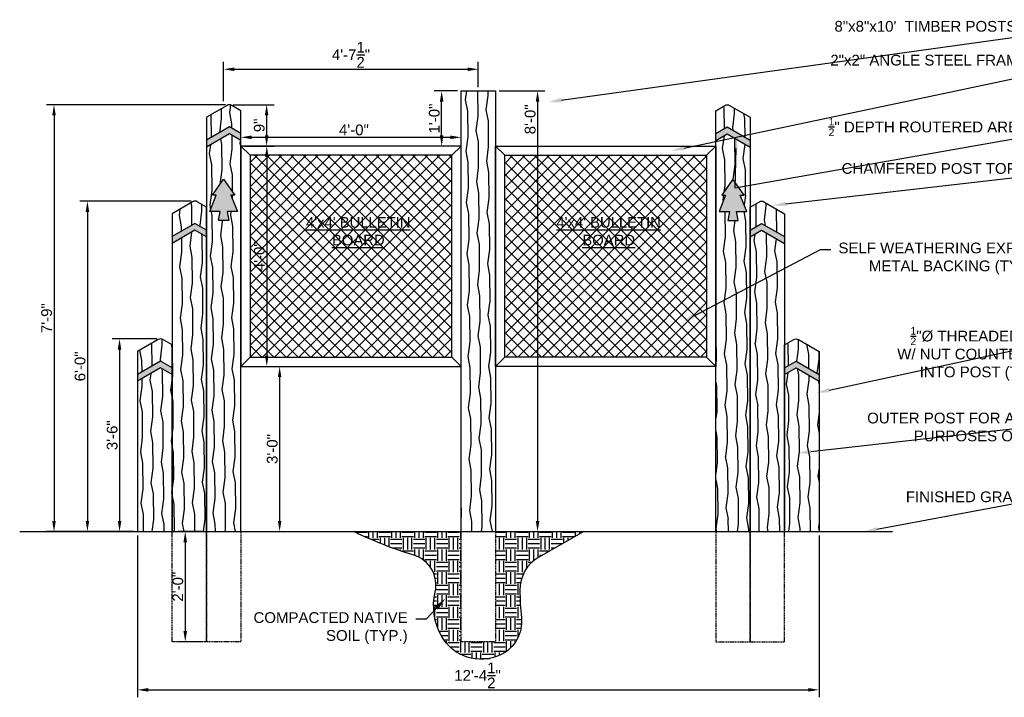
# Model space of a CAD drawing. Header units: feet. Extents: x -114 to 1432, y 355 to 669.
# Tile 2 of 195: x -114 to 101, y 520 to 668. Entities that reach past the tile are written whole.
import ezdxf
from ezdxf import colors
from ezdxf.entities.mleader import LeaderData, LeaderLine
from ezdxf.math import Vec2, Vec3

# ---------------------------------------------------------------- set-up
doc = ezdxf.new("R2010")
doc.units = ezdxf.units.FT
doc.header["$MEASUREMENT"] = 0
doc.linetypes.add('HIDDEN', pattern=[0.375, 0.25, -0.125])
doc.layers.add('-HELPER', color=4, linetype='Continuous', plot=False)
for name, color, linetype in [('A-BULLETINBOARD', 3, 'Continuous'), ('A-EXPANDED-METAL', 8, 'Continuous'), ('A-HATCH', 8, 'Continuous'), ('A-POSTS&BEAMS', 5, 'Continuous'), ('A-ROUTERED', 9, 'Continuous'), ('C-FINISHEDGRADE', 9, 'Continuous'), ('G-ANNO-DIM', 2, 'Continuous'), ('G-ANNO-TXT', 7, 'Continuous')]:
    doc.layers.add(name, color=color, linetype=linetype)
doc.styles.add('Arial', font='arial.ttf')
doc.dimstyles.new('MS-16A', dxfattribs={"dimscale": 13, "dimtxt": 0.18, "dimasz": 0.18, "dimexe": 0.125, "dimexo": 0.0625, "dimgap": 0.03125, "dimtad": 1, "dimdec": 3, "dimzin": 3, "dimdsep": 46, "dimlunit": 4, "dimtxsty": 'Arial', "dimcen": 0.03125, "dimclrd": 2, "dimclre": 2, "dimclrt": 7, "dimadec": 1, "dimazin": 0, "dimtfac": 1, "dimtdec": 3, "dimtofl": 0, "dimtmove": 0, "dimatfit": 3, "dimfxl": 1, "dimtolj": 1, "dimtzin": 0, "dimarcsym": 0})
pattern_1 = [(280.8699, (-3.6172, 3.9894), (-2.412374, 17.865622), [2.5, -22.5]), (270.5651, (-0.954, 6.0283), (2.302122, -6.685825), [5.59017, -5.59017]), (262.4349, (1.293, 4.9323), (0.1102506, -11.1797947), [3.16228, -12.64911])]

# ---------------------------------------------------------------- blocks, each defined once
blk = doc.blocks.new('*D666')
at = {"layer": 'Defpoints', "color": 0, "transparency": 16777216}
for p in [(-17.6, 641.95), (-65.6, 640.05), (-17.6, 640.05)]:
    blk.add_point(p, dxfattribs=at)
at = {"layer": 'G-ANNO-DIM', "color": 2, "lineweight": -2, "transparency": 16777216}
for p, q in [((-65.6, 640.86), (-65.6, 643.58)), ((-63.26, 641.95), (-19.94, 641.95)), ((-17.6, 640.86), (-17.6, 643.58))]:
    blk.add_line(p, q, dxfattribs=at)
at = {"layer": 'G-ANNO-DIM', "color": 2, "transparency": 16777216}
for points in [[(-63.26, 642.34), (-63.26, 641.56), (-65.6, 641.95)], [(-19.94, 642.34), (-19.94, 641.56), (-17.6, 641.95)]]:
    blk.add_solid(points, dxfattribs=at)
at = {"layer": 'G-ANNO-DIM', "color": 7, "transparency": 16777216, "insert": (-40.96, 643.56), "char_height": 2.34, "attachment_point": 5, "style": 'Arial'}
blk.add_mtext('\\A1;4\'-0"', dxfattribs=at)
blk = doc.blocks.new('*D590')
at = {"layer": 'Defpoints', "color": 0, "transparency": 16777216}
for p in [(-10.1, 652.05), (-10.1, 556.05), (-0.94, 556.05)]:
    blk.add_point(p, dxfattribs=at)
at = {"layer": 'G-ANNO-DIM', "color": 2, "lineweight": -2, "transparency": 16777216}
for p, q in [((-9.29, 652.05), (0.68, 652.05)), ((-0.94, 649.71), (-0.94, 558.39)), ((-9.29, 556.05), (0.68, 556.05))]:
    blk.add_line(p, q, dxfattribs=at)
at = {"layer": 'G-ANNO-DIM', "color": 2, "transparency": 16777216}
for points in [[(-1.33, 649.71), (-0.55, 649.71), (-0.94, 652.05)], [(-1.33, 558.39), (-0.55, 558.39), (-0.94, 556.05)]]:
    blk.add_solid(points, dxfattribs=at)
at = {"layer": 'G-ANNO-DIM', "color": 7, "transparency": 16777216, "insert": (-2.54, 645.87), "char_height": 2.34, "attachment_point": 5, "rotation": 90, "style": 'Arial'}
blk.add_mtext('\\A1;8\'-0"', dxfattribs=at)
blk = doc.blocks.new('*D591')
at = {"layer": 'Defpoints', "color": 0, "transparency": 16777216}
for p in [(-68.1, 649.05), (-106.32, 556.05), (-88.1, 556.05)]:
    blk.add_point(p, dxfattribs=at)
at = {"layer": 'G-ANNO-DIM', "color": 2, "lineweight": -2, "transparency": 16777216}
for p, q in [((-68.92, 649.05), (-107.95, 649.05)), ((-106.32, 646.71), (-106.32, 558.39)), ((-88.92, 556.05), (-107.95, 556.05))]:
    blk.add_line(p, q, dxfattribs=at)
at = {"layer": 'G-ANNO-DIM', "color": 2, "transparency": 16777216}
for points in [[(-106.71, 646.71), (-105.93, 646.71), (-106.32, 649.05)], [(-106.71, 558.39), (-105.93, 558.39), (-106.32, 556.05)]]:
    blk.add_solid(points, dxfattribs=at)
at = {"layer": 'G-ANNO-DIM', "color": 7, "transparency": 16777216, "insert": (-107.92, 602.55), "char_height": 2.34, "attachment_point": 5, "rotation": 90, "style": 'Arial'}
blk.add_mtext('\\A1;7\'-9"', dxfattribs=at)
blk = doc.blocks.new('*D592')
at = {"layer": 'Defpoints', "color": 0, "transparency": 16777216}
for p in [(-75.6, 628.05), (-99.04, 556.05), (-88.1, 556.05)]:
    blk.add_point(p, dxfattribs=at)
at = {"layer": 'G-ANNO-DIM', "color": 2, "lineweight": -2, "transparency": 16777216}
for p, q in [((-76.42, 628.05), (-100.67, 628.05)), ((-99.04, 625.71), (-99.04, 558.39)), ((-88.92, 556.05), (-100.67, 556.05))]:
    blk.add_line(p, q, dxfattribs=at)
at = {"layer": 'G-ANNO-DIM', "color": 2, "transparency": 16777216}
for points in [[(-99.43, 625.71), (-98.65, 625.71), (-99.04, 628.05)], [(-99.43, 558.39), (-98.65, 558.39), (-99.04, 556.05)]]:
    blk.add_solid(points, dxfattribs=at)
at = {"layer": 'G-ANNO-DIM', "color": 7, "transparency": 16777216, "insert": (-100.64, 592.05), "char_height": 2.34, "attachment_point": 5, "rotation": 90, "style": 'Arial'}
blk.add_mtext('\\A1;6\'-0"', dxfattribs=at)
blk = doc.blocks.new('*D593')
at = {"layer": 'Defpoints', "color": 0, "transparency": 16777216}
for p in [(-83.1, 598.05), (-92.04, 556.05), (-88.1, 556.05)]:
    blk.add_point(p, dxfattribs=at)
at = {"layer": 'G-ANNO-DIM', "color": 2, "lineweight": -2, "transparency": 16777216}
for p, q in [((-83.91, 598.05), (-93.66, 598.05)), ((-92.04, 595.71), (-92.04, 558.39)), ((-88.92, 556.05), (-93.66, 556.05))]:
    blk.add_line(p, q, dxfattribs=at)
at = {"layer": 'G-ANNO-DIM', "color": 2, "transparency": 16777216}
for points in [[(-92.43, 595.71), (-91.65, 595.71), (-92.04, 598.05)], [(-92.43, 558.39), (-91.65, 558.39), (-92.04, 556.05)]]:
    blk.add_solid(points, dxfattribs=at)
at = {"layer": 'G-ANNO-DIM', "color": 7, "transparency": 16777216, "insert": (-93.64, 577.05), "char_height": 2.34, "attachment_point": 5, "rotation": 90, "style": 'Arial'}
blk.add_mtext('\\A1;3\'-6"', dxfattribs=at)
blk = doc.blocks.new('*D594')
at = {"layer": 'Defpoints', "color": 0, "transparency": 16777216}
for p in [(-65.6, 592.05), (-65.6, 556.05), (-57.15, 556.05)]:
    blk.add_point(p, dxfattribs=at)
at = {"layer": 'G-ANNO-DIM', "color": 2, "lineweight": -2, "transparency": 16777216}
for p, q in [((-64.79, 592.05), (-55.53, 592.05)), ((-57.15, 589.71), (-57.15, 558.39)), ((-64.79, 556.05), (-55.53, 556.05))]:
    blk.add_line(p, q, dxfattribs=at)
at = {"layer": 'G-ANNO-DIM', "color": 2, "transparency": 16777216}
for points in [[(-57.54, 589.71), (-56.76, 589.71), (-57.15, 592.05)], [(-57.54, 558.39), (-56.76, 558.39), (-57.15, 556.05)]]:
    blk.add_solid(points, dxfattribs=at)
at = {"layer": 'G-ANNO-DIM', "color": 7, "transparency": 16777216, "insert": (-58.75, 574.05), "char_height": 2.34, "attachment_point": 5, "rotation": 90, "style": 'Arial'}
blk.add_mtext('\\A1;3\'-0"', dxfattribs=at)
blk = doc.blocks.new('*D595')
at = {"layer": 'Defpoints', "color": 0, "transparency": 16777216}
for p in [(-88.1, 556.05), (60.4, 556.05), (60.4, 521.58)]:
    blk.add_point(p, dxfattribs=at)
at = {"layer": 'G-ANNO-DIM', "color": 2, "lineweight": -2, "transparency": 16777216}
for p, q in [((-88.1, 555.23), (-88.1, 519.96)), ((60.4, 555.23), (60.4, 519.96)), ((-85.76, 521.58), (58.06, 521.58))]:
    blk.add_line(p, q, dxfattribs=at)
at = {"layer": 'G-ANNO-DIM', "color": 2, "transparency": 16777216}
for points in [[(-85.76, 521.97), (-85.76, 521.19), (-88.1, 521.58)], [(58.06, 521.97), (58.06, 521.19), (60.4, 521.58)]]:
    blk.add_solid(points, dxfattribs=at)
at = {"layer": 'G-ANNO-DIM', "color": 7, "transparency": 16777216, "insert": (-14.02, 524.73), "char_height": 2.34, "attachment_point": 5, "style": 'Arial'}
blk.add_mtext('\\A1;12\'-4{\\H1x;\\S1/2;}"', dxfattribs=at)
blk = doc.blocks.new('*D667')
at = {"layer": 'Defpoints', "color": 0, "transparency": 16777216}
for p in [(-13.85, 656.78), (-13.85, 652.05), (-69.35, 649.05)]:
    blk.add_point(p, dxfattribs=at)
at = {"layer": 'G-ANNO-DIM', "color": 2, "lineweight": -2, "transparency": 16777216}
for p, q in [((-69.35, 649.86), (-69.35, 658.41)), ((-67.01, 656.78), (-16.19, 656.78)), ((-13.85, 652.86), (-13.85, 658.41))]:
    blk.add_line(p, q, dxfattribs=at)
at = {"layer": 'G-ANNO-DIM', "color": 2, "transparency": 16777216}
for points in [[(-67.01, 657.17), (-67.01, 656.39), (-69.35, 656.78)], [(-16.19, 657.17), (-16.19, 656.39), (-13.85, 656.78)]]:
    blk.add_solid(points, dxfattribs=at)
at = {"layer": 'G-ANNO-DIM', "color": 7, "transparency": 16777216, "insert": (-41.6, 659.93), "char_height": 2.34, "attachment_point": 5, "style": 'Arial'}
blk.add_mtext('\\A1;4\'-7{\\H1x;\\S1/2;}"', dxfattribs=at)
blk = doc.blocks.new('*D668')
at = {"layer": 'Defpoints', "color": 0, "transparency": 16777216}
for p in [(-73.1, 556.05), (-77.72, 532.05), (-73.1, 532.05)]:
    blk.add_point(p, dxfattribs=at)
at = {"layer": 'G-ANNO-DIM', "color": 2, "lineweight": -2, "transparency": 16777216}
for p, q in [((-73.92, 556.05), (-79.35, 556.05)), ((-77.72, 553.71), (-77.72, 534.39)), ((-73.92, 532.05), (-79.35, 532.05))]:
    blk.add_line(p, q, dxfattribs=at)
at = {"layer": 'G-ANNO-DIM', "color": 2, "transparency": 16777216}
for points in [[(-78.11, 553.71), (-77.33, 553.71), (-77.72, 556.05)], [(-78.11, 534.39), (-77.33, 534.39), (-77.72, 532.05)]]:
    blk.add_solid(points, dxfattribs=at)
at = {"layer": 'G-ANNO-DIM', "color": 7, "transparency": 16777216, "insert": (-79.33, 544.05), "char_height": 2.34, "attachment_point": 5, "rotation": 90, "style": 'Arial'}
blk.add_mtext('\\A1;2\'-0"', dxfattribs=at)
blk = doc.blocks.new('*D597')
at = {"layer": 'Defpoints', "color": 0, "transparency": 16777216}
for p in [(-21.84, 652.05), (-17.6, 652.05), (-17.6, 640.05)]:
    blk.add_point(p, dxfattribs=at)
at = {"layer": 'G-ANNO-DIM', "color": 2, "lineweight": -2, "transparency": 16777216}
for p, q in [((-18.42, 652.05), (-23.46, 652.05)), ((-21.84, 642.39), (-21.84, 649.71)), ((-18.42, 640.05), (-23.46, 640.05))]:
    blk.add_line(p, q, dxfattribs=at)
at = {"layer": 'G-ANNO-DIM', "color": 2, "transparency": 16777216}
for points in [[(-22.23, 649.71), (-21.45, 649.71), (-21.84, 652.05)], [(-22.23, 642.39), (-21.45, 642.39), (-21.84, 640.05)]]:
    blk.add_solid(points, dxfattribs=at)
at = {"layer": 'G-ANNO-DIM', "color": 7, "transparency": 16777216, "insert": (-23.44, 646.05), "char_height": 2.34, "attachment_point": 5, "rotation": 90, "style": 'Arial'}
blk.add_mtext('\\A1;1\'-0"', dxfattribs=at)
blk = doc.blocks.new('*D674')
at = {"layer": 'Defpoints', "color": 0, "transparency": 16777216}
for p in [(-68.1, 649.05), (-65.6, 640.05), (-59.99, 640.05)]:
    blk.add_point(p, dxfattribs=at)
at = {"layer": 'G-ANNO-DIM', "color": 2, "lineweight": -2, "transparency": 16777216}
for p, q in [((-67.29, 649.05), (-58.37, 649.05)), ((-59.99, 646.71), (-59.99, 642.39)), ((-64.79, 640.05), (-58.37, 640.05))]:
    blk.add_line(p, q, dxfattribs=at)
at = {"layer": 'G-ANNO-DIM', "color": 2, "transparency": 16777216}
for points in [[(-60.38, 646.71), (-59.6, 646.71), (-59.99, 649.05)], [(-60.38, 642.39), (-59.6, 642.39), (-59.99, 640.05)]]:
    blk.add_solid(points, dxfattribs=at)
at = {"layer": 'G-ANNO-DIM', "color": 7, "transparency": 16777216, "insert": (-61.59, 644.55), "char_height": 2.34, "attachment_point": 5, "rotation": 90, "style": 'Arial'}
blk.add_mtext('\\A1;9"', dxfattribs=at)
blk = doc.blocks.new('*D677')
at = {"layer": 'Defpoints', "color": 0, "transparency": 16777216}
for p in [(-65.6, 640.05), (-65.6, 592.05), (-59.95, 592.05)]:
    blk.add_point(p, dxfattribs=at)
at = {"layer": 'G-ANNO-DIM', "color": 2, "lineweight": -2, "transparency": 16777216}
for p, q in [((-64.79, 640.05), (-58.33, 640.05)), ((-59.95, 637.71), (-59.95, 594.39)), ((-64.79, 592.05), (-58.33, 592.05))]:
    blk.add_line(p, q, dxfattribs=at)
at = {"layer": 'G-ANNO-DIM', "color": 2, "transparency": 16777216}
for points in [[(-60.34, 637.71), (-59.56, 637.71), (-59.95, 640.05)], [(-60.34, 594.39), (-59.56, 594.39), (-59.95, 592.05)]]:
    blk.add_solid(points, dxfattribs=at)
at = {"layer": 'G-ANNO-DIM', "color": 7, "transparency": 16777216, "insert": (-61.55, 616.05), "char_height": 2.34, "attachment_point": 5, "rotation": 90, "style": 'Arial'}
blk.add_mtext('\\A1;4\'-0"', dxfattribs=at)

msp = doc.modelspace()

# ---------------------------------------------------------------- hatches: boundary and pattern name
at = {"layer": 'A-EXPANDED-METAL'}
h = msp.add_hatch(dxfattribs=at)
h.set_pattern_fill('ANSI37', color=256, scale=15)
h.paths.add_polyline_path([(35.8973, 638.0457), (-8.1027, 638.0457), (-8.1027, 594.0457), (35.8973, 594.0457)])
h.paths.add_polyline_path([(-19.6027, 638.0457), (-63.6027, 638.0457), (-63.6027, 594.0457), (-19.6027, 594.0457)])
h.paths.add_polyline_path([(2.7027, 617.1122), (26.6385, 617.1122), (26.6385, 625.7728), (2.7027, 625.7728)], flags=24)
h.paths.add_polyline_path([(-51.8601, 617.1122), (-27.9243, 617.1122), (-27.9243, 625.7728), (-51.8601, 625.7728)], flags=24)
at = {"layer": 'A-HATCH'}
h = msp.add_hatch(dxfattribs=at)
h.set_pattern_fill('WOOD1', color=256, scale=5, angle=64, pattern_type=2)
h.set_pattern_definition(pattern_1)
h.paths.add_polyline_path([(-17.6027, 556.0457), (-10.1027, 556.0457), (-10.1027, 652.0457), (-17.6027, 652.0457)])
h = msp.add_hatch(dxfattribs=at)
h.set_pattern_fill('WOOD1', color=256, scale=5, angle=64, pattern_type=2)
h.set_pattern_definition(pattern_1)
h.paths.add_polyline_path([(-68.1027, 644.2004), (-65.6027, 642.757), (-65.6027, 647.757), (-67.6027, 648.9117, 0.26794919), (-68.6027, 648.9117), (-73.1027, 646.3137), (-73.1027, 641.3137)])
h.paths.add_polyline_path([(-65.6027, 641.257), (-68.1027, 642.7004), (-73.1027, 639.8137), (-73.1027, 556.0457), (-65.6027, 556.0457)])
h.paths.add_polyline_path([(-69.3527, 632.8137), (-66.902, 629.3137), (-67.7516, 629.3137), (-66.3527, 625.8137), (-68.6027, 625.8137), (-68.2501, 623.8137), (-70.4554, 623.8137), (-70.1027, 625.8137), (-72.3527, 625.8137), (-70.9538, 629.3137), (-71.8035, 629.3137)], flags=16)
h.paths.add_polyline_path([(-73.1027, 620.257), (-75.6027, 621.7004), (-80.6027, 618.8137), (-80.6027, 556.0457), (-73.1027, 556.0457)])
h.paths.add_polyline_path([(-75.6027, 623.2004), (-73.1027, 621.757), (-73.1027, 626.757), (-75.1027, 627.9117, 0.26794919), (-76.1027, 627.9117), (-80.6027, 625.3137), (-80.6027, 620.3137)])
h.paths.add_polyline_path([(-88.1027, 556.0457), (-80.6027, 556.0457), (-80.6027, 590.257), (-83.1027, 591.7004), (-88.1027, 588.8137)])
h.paths.add_polyline_path([(-88.1027, 595.3137), (-88.1027, 590.3137), (-83.1027, 593.2004), (-80.6027, 591.757), (-80.6027, 596.757), (-82.6027, 597.9117, 0.26794919), (-83.6027, 597.9117)])
h = msp.add_hatch(dxfattribs=at)
h.set_pattern_fill('WOOD1', color=256, scale=5, angle=64, pattern_type=2)
h.set_pattern_definition(pattern_1)
h.paths.add_polyline_path([(45.3973, 639.8137), (40.3973, 642.7004), (37.8973, 641.257), (37.8973, 556.0457), (45.3973, 556.0457), (45.3973, 626.757)])
h.paths.add_polyline_path([(41.6473, 632.8137), (44.098, 629.3137), (43.2484, 629.3137), (44.6473, 625.8137), (42.3973, 625.8137), (42.7499, 623.8137), (40.5446, 623.8137), (40.8973, 625.8137), (38.6473, 625.8137), (40.0462, 629.3137), (39.1965, 629.3137)], flags=16)
h.paths.add_polyline_path([(40.8973, 648.9117, 0.26794919), (39.8973, 648.9117), (37.8973, 647.757), (37.8973, 642.757), (40.3973, 644.2004), (45.3973, 641.3137), (45.3973, 646.3137)])
h.paths.add_polyline_path([(52.8973, 625.3137), (48.3973, 627.9117, 0.26794919), (47.3973, 627.9117), (45.3973, 626.757), (45.3973, 621.757), (47.8973, 623.2004), (52.8973, 620.3137)])
h.paths.add_polyline_path([(52.8973, 618.8137), (47.8973, 621.7004), (45.3973, 620.257), (45.3973, 556.0457), (52.8973, 556.0457), (52.8973, 596.757)])
h.paths.add_polyline_path([(60.3973, 595.3137), (55.8973, 597.9117, 0.26794919), (54.8973, 597.9117), (52.8973, 596.757), (52.8973, 591.757), (55.3973, 593.2004), (60.3973, 590.3137)])
h.paths.add_polyline_path([(60.3973, 588.8137), (55.3973, 591.7004), (52.8973, 590.257), (52.8973, 556.0457), (60.3973, 556.0457)])
h = msp.add_hatch(dxfattribs=at)
h.set_pattern_fill('EARTH', color=256, scale=10)
h.set_pattern_definition([(0, (-1195.5, 0), (2.5, 2.5), [2.5, -2.5]), (0, (-1195.5, 0.9375), (2.5, 2.5), [2.5, -2.5]), (0, (-1195.5, 1.875), (2.5, 2.5), [2.5, -2.5]), (90, (-1195.1875, 2.1875), (-2.5, 2.5), [2.5, -2.5]), (90, (-1194.25, 2.1875), (-2.5, 2.5), [2.5, -2.5]), (90, (-1193.3125, 2.1875), (-2.5, 2.5), [2.5, -2.5])])
h.paths.add_polyline_path([(-0.6483, 550.506), (9.1295, 556.0457), (-10.1027, 556.0457), (-10.1027, 532.0457), (-17.6027, 532.0457), (-17.6027, 556.0457), (-40.9395, 556.0457, 0.03898267), (-27.9131, 550.9291, -0.39325981), (-23.2561, 542.8905, 0.18456957), (-21.9013, 533.3288, 0.39556747), (-9.031, 529.1825, 0.3183558), (-4.4586, 537.3058, -0.02372122), (-4.7973, 543.3136, -0.27251423)])
at = {"layer": 'A-ROUTERED'}
h = msp.add_hatch(color=256, dxfattribs=at)
h.dxf.hatch_style = 1
h.paths.add_polyline_path([(40.3973, 644.2004), (37.8973, 642.757), (37.8973, 641.257), (40.3973, 642.7004), (45.3973, 639.8137), (45.3973, 641.3137)])
h.paths.add_polyline_path([(41.6473, 632.8137), (39.1965, 629.3137), (40.0462, 629.3137), (38.6473, 625.8137), (40.8973, 625.8137), (40.5446, 623.8137), (42.7499, 623.8137), (42.3973, 625.8137), (44.6473, 625.8137), (43.2484, 629.3137), (44.098, 629.3137)])
h.paths.add_polyline_path([(47.8973, 623.2004), (45.3973, 621.757), (45.3973, 620.257), (47.8973, 621.7004), (52.8973, 618.8137), (52.8973, 620.3137)])
h.paths.add_polyline_path([(55.3973, 593.2004), (52.8973, 591.757), (52.8973, 590.257), (55.3973, 591.7004), (60.3973, 588.8137), (60.3973, 590.3137)])
h.paths.add_polyline_path([(-67.7516, 629.3137), (-66.902, 629.3137), (-69.3527, 632.8137), (-71.8035, 629.3137), (-70.9538, 629.3137), (-72.3527, 625.8137), (-70.1027, 625.8137), (-70.4554, 623.8137), (-68.2501, 623.8137), (-68.6027, 625.8137), (-66.3527, 625.8137)])
h.paths.add_polyline_path([(-68.1027, 642.7004), (-65.6027, 641.257), (-65.6027, 642.757), (-68.1027, 644.2004), (-73.1027, 641.3137), (-73.1027, 639.8137)])
h.paths.add_polyline_path([(-75.6027, 623.2004), (-80.6027, 620.3137), (-80.6027, 618.8137), (-75.6027, 621.7004), (-73.1027, 620.257), (-73.1027, 621.757)])
h.paths.add_polyline_path([(-83.1027, 591.7004), (-80.6027, 590.257), (-80.6027, 591.757), (-83.1027, 593.2004), (-88.1027, 590.3137), (-88.1027, 588.8137)])

# ---------------------------------------------------------------- linework, layer by layer
at = {"layer": '-HELPER'}
msp.add_lwpolyline([(9.1295, 556.0457), (-0.6483, 550.506, 0.27251423), (-4.7973, 543.3136, 0.02372122), (-4.4586, 537.3058, -0.3183558), (-9.031, 529.1825, -0.39556747), (-21.9013, 533.3288, -0.18456957), (-23.2561, 542.8905, 0.39325981), (-27.9131, 550.9291, -0.03898267), (-40.9395, 556.0457, -0.03898267)], format="xyb", dxfattribs=at)
at = {"layer": 'A-BULLETINBOARD', "linetype": 'Continuous'}
for points in [[(-17.6027, 592.0457), (-17.6027, 640.0457), (-65.6027, 640.0457), (-65.6027, 592.0457)], [(-10.1027, 592.0457), (-10.1027, 640.0457), (37.8973, 640.0457), (37.8973, 592.0457)], [(-19.6027, 594.0457), (-19.6027, 638.0457), (-63.6027, 638.0457), (-63.6027, 594.0457)], [(-8.1027, 594.0457), (-8.1027, 638.0457), (35.8973, 638.0457), (35.8973, 594.0457)]]:
    msp.add_lwpolyline(points, close=True, dxfattribs=at)
for points in [[(-63.6027, 638.0457), (-65.6027, 640.0457)], [(-19.6027, 638.0457), (-17.6027, 640.0457)], [(-8.1027, 638.0457), (-10.1027, 640.0457)], [(35.8973, 638.0457), (37.8973, 640.0457)], [(-63.6027, 594.0457), (-65.6027, 592.0457)], [(-19.6027, 594.0457), (-17.6027, 592.0457)], [(-8.1027, 594.0457), (-10.1027, 592.0457)], [(35.8973, 594.0457), (37.8973, 592.0457)]]:
    msp.add_lwpolyline(points, dxfattribs=at)
at = {"layer": 'A-POSTS&BEAMS'}
for points in [[(-17.6027, 556.0457), (-17.6027, 652.0457), (-10.1027, 652.0457), (-10.1027, 556.0457)], [(-65.6027, 642.757), (-68.1027, 644.2004), (-73.1027, 641.3137)], [(37.8973, 642.757), (40.3973, 644.2004), (45.3973, 641.3137)], [(-65.6027, 641.257), (-68.1027, 642.7004), (-73.1027, 639.8137)], [(37.8973, 641.257), (40.3973, 642.7004), (45.3973, 639.8137)], [(-73.1027, 621.757), (-75.6027, 623.2004), (-80.6027, 620.3137)], [(45.3973, 621.757), (47.8973, 623.2004), (52.8973, 620.3137)], [(-73.1027, 620.257), (-75.6027, 621.7004), (-80.6027, 618.8137)], [(45.3973, 620.257), (47.8973, 621.7004), (52.8973, 618.8137)], [(-80.6027, 591.757), (-83.1027, 593.2004), (-88.1027, 590.3137)], [(52.8973, 591.757), (55.3973, 593.2004), (60.3973, 590.3137)], [(-80.6027, 590.257), (-83.1027, 591.7004), (-88.1027, 588.8137)], [(52.8973, 590.257), (55.3973, 591.7004), (60.3973, 588.8137)]]:
    msp.add_lwpolyline(points, dxfattribs=at)
for points in [[(-65.6027, 556.0457), (-65.6027, 647.757), (-67.6027, 648.9117, 0.26794919), (-68.6027, 648.9117), (-73.1027, 646.3137), (-73.1027, 556.0457)], [(37.8973, 556.0457), (37.8973, 647.757), (39.8973, 648.9117, -0.26794919), (40.8973, 648.9117), (45.3973, 646.3137), (45.3973, 556.0457)], [(-73.1027, 556.0457), (-73.1027, 626.757), (-75.1027, 627.9117, 0.26794919), (-76.1027, 627.9117), (-80.6027, 625.3137), (-80.6027, 556.0457)], [(45.3973, 556.0457), (45.3973, 626.757), (47.3973, 627.9117, -0.26794919), (48.3973, 627.9117), (52.8973, 625.3137), (52.8973, 556.0457)], [(-80.6027, 556.0457), (-80.6027, 596.757), (-82.6027, 597.9117, 0.26794919), (-83.6027, 597.9117), (-88.1027, 595.3137), (-88.1027, 556.0457)], [(52.8973, 556.0457), (52.8973, 596.757), (54.8973, 597.9117, -0.26794919), (55.8973, 597.9117), (60.3973, 595.3137), (60.3973, 556.0457)]]:
    msp.add_lwpolyline(points, format="xyb", dxfattribs=at)
for points in [[(-69.3527, 632.8137), (-66.902, 629.3137), (-67.7516, 629.3137), (-66.3527, 625.8137), (-68.6027, 625.8137), (-68.2501, 623.8137), (-70.4554, 623.8137), (-70.1027, 625.8137), (-72.3527, 625.8137), (-70.9538, 629.3137), (-71.8035, 629.3137)], [(41.6473, 632.8137), (39.1965, 629.3137), (40.0462, 629.3137), (38.6473, 625.8137), (40.8973, 625.8137), (40.5446, 623.8137), (42.7499, 623.8137), (42.3973, 625.8137), (44.6473, 625.8137), (43.2484, 629.3137), (44.098, 629.3137)]]:
    msp.add_lwpolyline(points, close=True, dxfattribs=at)
at = {"layer": 'A-POSTS&BEAMS', "linetype": 'HIDDEN'}
for points in [[(-73.1027, 556.0457), (-73.1027, 532.0457), (-80.6027, 532.0457), (-80.6027, 556.0457)], [(-65.6027, 556.0457), (-65.6027, 532.0457), (-73.1027, 532.0457), (-73.1027, 556.0457)], [(-10.1027, 556.0457), (-10.1027, 532.0457), (-17.6027, 532.0457), (-17.6027, 556.0457)], [(37.8973, 556.0457), (37.8973, 532.0457), (45.3973, 532.0457), (45.3973, 556.0457)], [(45.3973, 556.0457), (45.3973, 532.0457), (52.8973, 532.0457), (52.8973, 556.0457)]]:
    msp.add_lwpolyline(points, dxfattribs=at)
at = {"layer": 'C-FINISHEDGRADE'}
msp.add_lwpolyline([(-113.7987, 556.0457), (76.4284, 556.0457)], dxfattribs=at)

# ---------------------------------------------------------------- texts
at = {"layer": 'G-ANNO-TXT', "char_height": 2.3125, "width": 29.215424, "attachment_point": 1, "style": 'Arial'}
for insert in [(-54.6119, 624.5826), (-0.0491, 624.5826)]:
    msp.add_mtext("\\pxqc;{\\L\\C3;4'x4' BULLETIN\\PBOARD}", dxfattribs=dict(at, insert=insert))

# ---------------------------------------------------------------- dimensions: what is measured, and where the dimension line sits
at = {"layer": 'G-ANNO-DIM'}
dim = msp.add_linear_dim(base=(-13.8527, 656.7824), p1=(-69.3527, 649.0457), p2=(-13.8527, 652.0457), dimstyle='MS-16A', dxfattribs=at)
dim.commit()
dim.dimension.update_dxf_attribs({"geometry": '*D667', "text_midpoint": (-41.6027, 659.9282)})
for base, p1, p2, picture, middle in [((-21.836, 652.0457), (-17.6027, 640.0457), (-17.6027, 652.0457), '*D597', (-21.836, 646.0457)), ((-0.9403, 556.0457), (-10.1027, 652.0457), (-10.1027, 556.0457), '*D590', (-0.9403, 645.8711)), ((-106.3238, 556.0457), (-68.1027, 649.0457), (-88.1027, 556.0457), '*D591', (-106.3238, 602.5457)), ((-99.0436, 556.0457), (-75.6027, 628.0457), (-88.1027, 556.0457), '*D592', (-99.0436, 592.0457)), ((-92.0384, 556.0457), (-83.1021, 598.0457), (-88.1027, 556.0457), '*D593', (-92.0384, 577.0457)), ((-57.1515, 556.0457), (-65.6027, 592.0457), (-65.6027, 556.0457), '*D594', (-57.1515, 574.0457))]:
    dim = msp.add_linear_dim(base=base, p1=p1, p2=p2, angle=90, dimstyle='MS-16A', dxfattribs=at)
    dim.commit()
    dim.dimension.update_dxf_attribs({"geometry": picture, "text_midpoint": middle, "dimtype": 160})
for base, p1, p2, picture, middle in [((-59.9906, 640.0457), (-68.1027, 649.0457), (-65.6027, 640.0457), '*D674', (-61.5915, 644.5457)), ((-59.9506, 592.0457), (-65.6027, 640.0457), (-65.6027, 592.0457), '*D677', (-61.5516, 616.0457)), ((-77.7241, 532.0457), (-73.1027, 556.0457), (-73.1027, 532.0457), '*D668', (-79.3251, 544.0457))]:
    dim = msp.add_linear_dim(base=base, p1=p1, p2=p2, angle=90, dimstyle='MS-16A', dxfattribs=at)
    dim.commit()
    dim.dimension.update_dxf_attribs({"geometry": picture, "text_midpoint": middle})
for base, p1, p2, picture, middle in [((-17.6027, 641.9544), (-65.6027, 640.0457), (-17.6027, 640.0457), '*D666', (-40.9647, 641.9544)), ((60.3973, 521.5825), (-88.1027, 556.0457), (60.3973, 556.0457), '*D595', (-14.0235, 521.5825))]:
    dim = msp.add_linear_dim(base=base, p1=p1, p2=p2, dimstyle='MS-16A', dxfattribs=at)
    dim.commit()
    dim.dimension.update_dxf_attribs({"geometry": picture, "text_midpoint": middle, "dimtype": 160})

# ---------------------------------------------------------------- leaders
at = {"layer": 'G-ANNO-TXT'}
ml = msp.add_multileader_mtext('Standard', dxfattribs=at)
ml.set_content('8"x8"x10\'  TIMBER POSTS (TYP.)', color=7, style='Arial')
ml.set_leader_properties(color=2, linetype='ByLayer', lineweight=-1)
ml.build(insert=Vec2(0, 0))
ml.multileader.update_dxf_attribs({"dogleg_length": 0.125, "arrow_head_size": 2.88, "scale": 18})
ctx = ml.context
ctx.base_point, ctx.scale, ctx.char_height, ctx.arrow_head_size, ctx.landing_gap_size, ctx.plane_origin = Vec3(61.9659, 665.7904), 18, 2.34, 2.88, 1.8, Vec3(1.3583, 649.6334)
notes = []
notes.append((ctx, [(1, (1, 1, 0), (117.5577, 665.7904), (-1, 0), 2.25, [(0, [(1.3583, 649.6334)], 0, []), (1, [(140.8405, 652.0419)], 0, [])])]))
ctx.mtext.insert, ctx.mtext.flow_direction = Vec3(63.7659, 667.3044), 5
ml = msp.add_multileader_mtext('Standard', dxfattribs=at)
ml.set_content('2"x2" ANGLE STEEL FRAME (TYP.)', color=7, style='Arial')
ml.set_leader_properties(color=2, linetype='ByLayer', lineweight=-1)
ml.build(insert=Vec2(0, 0))
ml.multileader.update_dxf_attribs({"dogleg_length": 0.125, "arrow_head_size": 2.88, "scale": 18})
ctx = ml.context
ctx.base_point, ctx.scale, ctx.char_height, ctx.arrow_head_size, ctx.landing_gap_size, ctx.plane_origin = Vec3(61.0666, 658.4209), 18, 2.34, 2.88, 1.8, Vec3(20.3782, 639.1695)
notes.append((ctx, [(1, (1, 1, 0), (120.2498, 658.4209), (-1, 0), 2.25, [(0, [(28.2013, 639.0187)], 0, []), (1, [(140.7693, 640.0234)], 0, [])])]))
ctx.mtext.insert, ctx.mtext.flow_direction = Vec3(62.8666, 659.9348), 5
ml = msp.add_multileader_mtext('Standard', dxfattribs=at)
ml.set_content('\\A1;{\\H0.7x;\\S1/2;}" DEPTH ROUTERED AREA (TYP.)', color=7, style='Arial')
ml.set_leader_properties(color=2, linetype='ByLayer', lineweight=-1)
ml.build(insert=Vec2(0, 0))
ml.multileader.update_dxf_attribs({"dogleg_length": 0.125, "arrow_head_size": 2.88, "scale": 18})
ctx = ml.context
ctx.base_point, ctx.scale, ctx.char_height, ctx.arrow_head_size, ctx.landing_gap_size, ctx.plane_origin = Vec3(60.6786, 644.6546), 18, 2.34, 2.88, 1.8, Vec3(42.1345, 641.6262)
notes.append((ctx, [(1, (1, 1, 0), (120.1655, 644.6546), (-1, 0), 2.25, [(1, [(42.3248, 642.3922), (42.0286, 630.9321)], 0, []), (2, [(137.0329, 640.6675)], 0, [])])]))
ctx.mtext.insert, ctx.mtext.flow_direction = Vec3(62.4786, 646.1686), 5
ml = msp.add_multileader_mtext('Standard', dxfattribs=at)
ml.set_content('CHAMFERED POST TOP (TYP.)', color=7, style='Arial')
ml.set_leader_properties(color=2, linetype='ByLayer', lineweight=-1)
ml.build(insert=Vec2(0, 0))
ml.multileader.update_dxf_attribs({"dogleg_length": 0.125, "arrow_head_size": 2.88, "scale": 18})
ctx = ml.context
ctx.base_point, ctx.scale, ctx.char_height, ctx.arrow_head_size, ctx.landing_gap_size, ctx.plane_origin = Vec3(63.5287, 634.8253), 18, 2.34, 2.88, 1.8, Vec3(50.2085, 627.1052)
notes.append((ctx, [(1, (1, 1, 0), (117.5897, 634.8253), (-1, 0), 2.25, [(0, [(50.2085, 627.1052)], 0, []), (1, [(137.9344, 626.9195)], 0, [])])]))
ctx.mtext.insert, ctx.mtext.flow_direction = Vec3(65.3287, 636.3392), 5
ml = msp.add_multileader_mtext('Standard', dxfattribs=at)
ml.set_content('SELF WEATHERING EXPANDED\\PMETAL BACKING (TYP.)', color=7, style='Arial')
ml.set_leader_properties(color=2, linetype='ByLayer', lineweight=-1)
ml.build(insert=Vec2(0, 0))
ml.multileader.update_dxf_attribs({"dogleg_length": 0.125, "arrow_head_size": 2.88, "scale": 18})
ctx = ml.context
ctx.base_point, ctx.scale, ctx.char_height, ctx.arrow_head_size, ctx.landing_gap_size, ctx.plane_origin = Vec3(62.987, 617.504), 18, 2.34, 2.88, 1.8, Vec3(49.6669, 609.7839)
ctx.text_align_type = 1
notes.append((ctx, [(0, (1, 1, 0), (60.737, 617.504), (1, 0), 2.25, [(0, [(30.7619, 601.8363)], 0, [])])]))
ctx.mtext.insert, ctx.mtext.alignment, ctx.mtext.flow_direction = Vec3(89.693, 619.018), 2, 5
ml = msp.add_multileader_mtext('Standard', dxfattribs=at)
ml.set_content('\\A1;{\\H0.7x;\\S1/2;}"%%C THREADED ROD\\PW/ NUT COUNTERSUNK\\PINTO POST (TYP.)', color=7, style='Arial')
ml.set_leader_properties(color=2, linetype='ByLayer', lineweight=-1)
ml.build(insert=Vec2(0, 0))
ml.multileader.update_dxf_attribs({"dogleg_length": 0.125, "arrow_head_size": 2.88, "scale": 18})
ctx = ml.context
ctx.base_point, ctx.scale, ctx.char_height, ctx.arrow_head_size, ctx.landing_gap_size, ctx.plane_origin = Vec3(75.667, 599.1103), 18, 2.34, 2.88, 1.8, Vec3(55.9167, 584.801)
ctx.text_align_type = 1
notes.append((ctx, [(1, (1, 1, 0), (119.2443, 599.1103), (-1, 0), 2.25, [(0, [(59.8056, 586.2639)], 0, []), (1, [(140.5006, 586.1189)], 0, [])])]))
ctx.mtext.insert, ctx.mtext.alignment, ctx.mtext.flow_direction = Vec3(96.3307, 600.6243), 2, 5
ml = msp.add_multileader_mtext('Standard', dxfattribs=at)
ml.set_content('\\A1;OUTER POST FOR AESTHETIC\\PPURPOSES ONLY', color=7, style='Arial')
ml.set_leader_properties(color=2, linetype='ByLayer', lineweight=-1)
ml.build(insert=Vec2(0, 0))
ml.multileader.update_dxf_attribs({"dogleg_length": 0.125, "arrow_head_size": 2.88, "scale": 18})
ctx = ml.context
ctx.base_point, ctx.scale, ctx.char_height, ctx.arrow_head_size, ctx.landing_gap_size, ctx.plane_origin = Vec3(69.2319, 580.7747), 18, 2.34, 2.88, 1.8, Vec3(55.717, 568.8355)
ctx.text_align_type = 1
notes.append((ctx, [(1, (1, 1, 0), (123.1062, 580.7747), (-1, 0), 2.25, [(0, [(55.7807, 573.1524)], 0, []), (1, [(140.7156, 576.3677)], 0, [])])]))
ctx.mtext.insert, ctx.mtext.alignment, ctx.mtext.flow_direction = Vec3(95.044, 581.9647), 2, 5
ml = msp.add_multileader_mtext('Standard', dxfattribs=at)
ml.set_content('FINISHED GRADE', color=7, style='Arial')
ml.set_leader_properties(color=2, linetype='ByLayer', lineweight=-1)
ml.build(insert=Vec2(0, 0))
ml.multileader.update_dxf_attribs({"dogleg_length": 0.125, "arrow_head_size": 2.88, "scale": 18})
ctx = ml.context
ctx.base_point, ctx.scale, ctx.char_height, ctx.arrow_head_size, ctx.landing_gap_size, ctx.plane_origin = Vec3(77.5277, 563.6165), 18, 2.34, 2.88, 1.8, Vec3(70.1825, 556.0234)
notes.append((ctx, [(1, (1, 1, 0), (110.7234, 563.6165), (-1, 0), 2.25, [(0, [(70.1825, 556.0234)], 0, []), (1, [(118.7981, 556.1338)], 0, [])])]))
ctx.mtext.insert, ctx.mtext.flow_direction = Vec3(79.3277, 564.8065), 5
ml = msp.add_multileader_mtext('Standard', dxfattribs=at)
ml.set_content('COMPACTED NATIVE\\PSOIL (TYP.)', color=7, style='Arial')
ml.set_leader_properties(color=2, linetype='ByLayer', lineweight=-1)
ml.build(insert=Vec2(0, 0))
ml.multileader.update_dxf_attribs({"dogleg_length": 0.125, "arrow_head_size": 2.88, "scale": 18})
ctx = ml.context
ctx.base_point, ctx.scale, ctx.char_height, ctx.arrow_head_size, ctx.landing_gap_size, ctx.plane_origin = Vec3(-64.3122, 536.983), 18, 2.34, 2.88, 1.8, Vec3(-134.7068, 530.5937)
ctx.text_align_type = 2
notes.append((ctx, [(1, (1, 1, 0), (-25.1994, 536.983), (-1, 0), 2.25, [(1, [(-21.0327, 541.492)], 0, [])])]))
ctx.mtext.insert, ctx.mtext.alignment, ctx.mtext.flow_direction = Vec3(-29.2494, 538.4969), 3, 5
for ctx, leaders in notes:
    for number, flags, end, landing, length, lines in leaders:
        leader = LeaderData()
        leader.index, (leader.has_last_leader_line, leader.has_dogleg_vector, leader.attachment_direction) = number, flags
        leader.last_leader_point, leader.dogleg_vector, leader.dogleg_length = Vec3(end), Vec3(landing), length
        for number, points, colour, breaks in lines:
            line = LeaderLine()
            line.index, line.vertices, line.color, line.breaks = number, Vec3.list(points), colors.encode_raw_color(colour), breaks
            leader.lines.append(line)
        ctx.leaders.append(leader)

doc.saveas('drawing.dxf')
